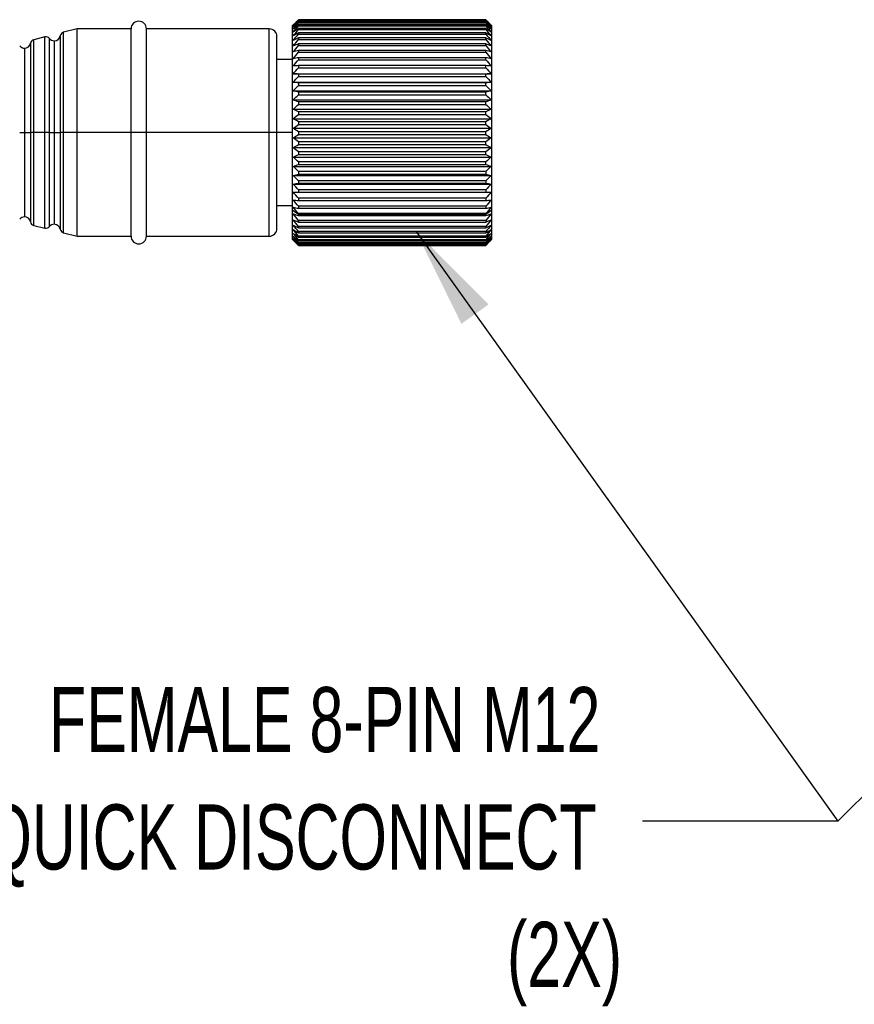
# Model space of a CAD drawing. Header units: millimetres. Extents: x 0 to 279, y 0 to 216.
# Tile 11 of 22: x 168 to 195, y 97 to 129. Entities that reach past the tile are written whole.
import ezdxf

# ---------------------------------------------------------------- set-up
doc = ezdxf.new("R2010")
doc.units = ezdxf.units.MM
doc.layers.add('TEXT', color=140, linetype='Continuous', lineweight=25)
doc.styles.add('SLDTEXTSTYLE0', font='TXT', dxfattribs={"width": 0.7})
doc.dimstyles.new('SLDDIMSTYLE2', dxfattribs={"dimtxt": 0.18, "dimasz": 3.302, "dimexe": 0, "dimexo": 0.0625, "dimgap": 0, "dimtad": 0, "dimtih": 1, "dimtoh": 1, "dimdec": 0, "dimrnd": 1e-09, "dimzin": 0, "dimdsep": 46, "dimtxsty": 'Standard', "dimsah": 1, "dimcen": 0.09, "dimadec": 0, "dimazin": 0, "dimtfac": 3.302, "dimtdec": 0, "dimtofl": 0, "dimtmove": 0, "dimatfit": 3, "dimfxl": 0, "dimfrac": 2, "dimtolj": 1, "dimtzin": 0, "dimarcsym": 0})

# ---------------------------------------------------------------- blocks, each defined once
blk = doc.blocks.new('SW_NOTE_0_7')
at = {"layer": 'TEXT', "color": 0, "attachment_point": 3, "style": 'SLDTEXTSTYLE0'}
for s, insert, char_height in [('FEMALE 8-PIN M12', (-1.375, 4.369), 2.11667), ('QUICK DISCONNECT', (-1.499, 0.547), 2.11667), ('(2X)', (-0.67, -3.275), 2.1167)]:
    blk.add_mtext(s, dxfattribs=dict(at, insert=insert, char_height=char_height))
blk = doc.blocks.new('SW_NOTE_0_9')
at = {"layer": 'TEXT', "color": 0, "attachment_point": 3, "style": 'SLDTEXTSTYLE0'}
for s, insert, char_height in [('FEMALE 8-PIN M12', (-1.377, 4.372), 2.11667), ('QUICK DISCONNECT', (-1.501, 0.55), 2.11667), ('(2X)', (-0.672, -3.272), 2.1167)]:
    blk.add_mtext(s, dxfattribs=dict(at, insert=insert, char_height=char_height))

msp = doc.modelspace()

# ---------------------------------------------------------------- linework, layer by layer
for p, q in [((176.7004, 128.6509), (176.6465, 128.5971)), ((176.6465, 128.5971), (176.6465, 122.5968)), ((176.8465, 128.7957), (182.9465, 128.7957)), ((176.8465, 128.7944), (176.8465, 128.7899)), ((182.9465, 128.7944), (176.8465, 128.7944)), ((176.8465, 128.7899), (182.9465, 128.7899)), ((176.8465, 128.7669), (176.8465, 128.7546)), ((182.9465, 128.7669), (176.8465, 128.7669)), ((176.8465, 128.7546), (182.9465, 128.7546)), ((176.8465, 128.71), (176.8465, 128.69)), ((182.9465, 128.71), (176.8465, 128.71)), ((176.8465, 128.69), (182.9465, 128.69)), ((176.8465, 128.6243), (176.8465, 128.5967)), ((182.9465, 128.6243), (176.8465, 128.6243)), ((176.8465, 128.5967), (182.9465, 128.5967)), ((182.9465, 128.7899), (182.9465, 128.7944)), ((182.9465, 128.7546), (182.9465, 128.7669)), ((182.9465, 128.69), (182.9465, 128.71)), ((182.9465, 128.5967), (182.9465, 128.6243)), ((183.1465, 128.5971), (183.0927, 128.6509)), ((183.1465, 122.5968), (183.1465, 128.5971)), ((168.5898, 128.2329), (168.2332, 128.1438)), ((168.5898, 125.1221), (168.5898, 128.2329)), ((169.0926, 128.2703), (169.0926, 125.1221)), ((169.6465, 128.4971), (169.2033, 128.3863)), ((169.2033, 125.1221), (169.2033, 128.3863)), ((171.3965, 128.4971), (169.6465, 128.4971)), ((169.6465, 125.1221), (169.6465, 128.4971)), ((171.3965, 125.1221), (171.3965, 128.4971)), ((175.8965, 128.4971), (171.8965, 128.4971)), ((171.8965, 125.1221), (171.8965, 128.4971)), ((175.8965, 125.1221), (175.8965, 128.4971)), ((176.8465, 128.5103), (176.8465, 128.4755)), ((182.9465, 128.5103), (176.8465, 128.5103)), ((176.8465, 128.4755), (182.9465, 128.4755)), ((176.8465, 128.3691), (176.8465, 128.3272)), ((182.9465, 128.3691), (176.8465, 128.3691)), ((176.8465, 128.3272), (182.9465, 128.3272)), ((182.9465, 128.4755), (182.9465, 128.5103)), ((182.9465, 128.3272), (182.9465, 128.3691)), ((168.1225, 128.0278), (168.1225, 125.1221)), ((168.2332, 125.1221), (168.2332, 128.1438)), ((168.742, 125.1221), (168.742, 128.1826)), ((168.8965, 128.1096), (168.8965, 125.1221)), ((176.8465, 128.2017), (176.8465, 128.1531)), ((182.9465, 128.2017), (176.8465, 128.2017)), ((176.8465, 128.1531), (182.9465, 128.1531)), ((176.8465, 128.0096), (176.8465, 127.9546)), ((182.9465, 128.0096), (176.8465, 128.0096)), ((176.8465, 127.9546), (182.9465, 127.9546)), ((182.9465, 128.1531), (182.9465, 128.2017)), ((182.9465, 127.9546), (182.9465, 128.0096)), ((167.9264, 127.8671), (167.9264, 125.1221)), ((176.8465, 127.7942), (176.8465, 127.7333)), ((182.9465, 127.7942), (176.8465, 127.7942)), ((176.8465, 127.7333), (182.9465, 127.7333)), ((182.9465, 127.7333), (182.9465, 127.7942)), ((176.6465, 127.4971), (176.1465, 127.4971)), ((176.8465, 127.5572), (176.8465, 127.491)), ((182.9465, 127.5572), (176.8465, 127.5572)), ((176.8465, 127.491), (182.9465, 127.491)), ((176.8465, 127.3007), (176.8465, 127.2296)), ((182.9465, 127.3007), (176.8465, 127.3007)), ((182.9465, 127.491), (182.9465, 127.5572)), ((182.9465, 127.2296), (182.9465, 127.3007)), ((176.6715, 127.0336), (183.1215, 127.0336)), ((176.8465, 127.2296), (182.9465, 127.2296)), ((176.8465, 127.0266), (176.8465, 126.9512)), ((182.9465, 127.0266), (176.8465, 127.0266)), ((176.8465, 126.9512), (182.9465, 126.9512)), ((182.9465, 126.9512), (182.9465, 127.0266)), ((176.6715, 126.7631), (183.1215, 126.7631)), ((176.8465, 126.7372), (176.8465, 126.6582)), ((182.9465, 126.7372), (176.8465, 126.7372)), ((176.8465, 126.6582), (182.9465, 126.6582)), ((182.9465, 126.6582), (182.9465, 126.7372)), ((176.6715, 126.4794), (183.1215, 126.4794)), ((176.8465, 126.4348), (176.8465, 126.3527)), ((182.9465, 126.4348), (176.8465, 126.4348)), ((176.8465, 126.3527), (182.9465, 126.3527)), ((182.9465, 126.3527), (182.9465, 126.4348)), ((176.6715, 126.1848), (183.1215, 126.1848)), ((176.8465, 126.1219), (176.8465, 126.0373)), ((182.9465, 126.1219), (176.8465, 126.1219)), ((176.8465, 126.0373), (182.9465, 126.0373)), ((182.9465, 126.0373), (182.9465, 126.1219)), ((176.6715, 125.8815), (183.1215, 125.8815)), ((176.8465, 125.8008), (176.8465, 125.7146)), ((182.9465, 125.8008), (176.8465, 125.8008)), ((176.8465, 125.7146), (182.9465, 125.7146)), ((182.9465, 125.7146), (182.9465, 125.8008)), ((176.6715, 125.5722), (183.1215, 125.5722)), ((176.8465, 125.4743), (176.8465, 125.3871)), ((182.9465, 125.4743), (176.8465, 125.4743)), ((176.8465, 125.3871), (182.9465, 125.3871)), ((182.9465, 125.3871), (182.9465, 125.4743)), ((167.7719, 125.1221), (167.9264, 125.1221)), ((167.9264, 125.1221), (168.1225, 125.1221)), ((167.9264, 125.1221), (167.9264, 122.3772)), ((168.2332, 125.1221), (168.1225, 125.1221)), ((168.1225, 125.1221), (168.1225, 122.2165)), ((168.5898, 125.1221), (168.2332, 125.1221)), ((168.2332, 122.1005), (168.2332, 125.1221)), ((168.742, 125.1221), (168.5898, 125.1221)), ((168.5898, 122.0113), (168.5898, 125.1221)), ((168.742, 125.1221), (168.8965, 125.1221)), ((168.742, 122.0616), (168.742, 125.1221)), ((168.8965, 125.1221), (169.0926, 125.1221)), ((168.8965, 125.1221), (168.8965, 122.1346)), ((169.2033, 125.1221), (169.0926, 125.1221)), ((169.0926, 125.1221), (169.0926, 121.9739)), ((169.6465, 125.1221), (169.2033, 125.1221)), ((169.2033, 121.8579), (169.2033, 125.1221)), ((169.6465, 121.7471), (169.6465, 125.1221)), ((171.3965, 125.1221), (169.6465, 125.1221)), ((171.3965, 121.7471), (171.3965, 125.1221)), ((171.8965, 125.1221), (171.3965, 125.1221)), ((171.8965, 121.7471), (171.8965, 125.1221)), ((175.8965, 125.1221), (171.8965, 125.1221)), ((176.1465, 125.1221), (175.8965, 125.1221)), ((175.8965, 121.7471), (175.8965, 125.1221)), ((176.6465, 125.1221), (176.1465, 125.1221)), ((176.6715, 125.2593), (183.1215, 125.2593)), ((182.9465, 125.145), (176.8465, 125.145)), ((176.8465, 125.145), (176.8465, 125.0575)), ((176.8465, 125.0575), (182.9465, 125.0575)), ((182.9465, 125.0575), (182.9465, 125.145)), ((176.6715, 124.9452), (183.1215, 124.9452)), ((176.8465, 124.8155), (176.8465, 124.7284)), ((182.9465, 124.8155), (176.8465, 124.8155)), ((176.8465, 124.7284), (182.9465, 124.7284)), ((182.9465, 124.7284), (182.9465, 124.8155)), ((176.6715, 124.6326), (183.1215, 124.6326)), ((176.8465, 124.4885), (176.8465, 124.4024)), ((182.9465, 124.4885), (176.8465, 124.4885)), ((176.8465, 124.4024), (182.9465, 124.4024)), ((182.9465, 124.4024), (182.9465, 124.4885)), ((176.6715, 124.3239), (183.1215, 124.3239)), ((176.8465, 124.1665), (176.8465, 124.0823)), ((182.9465, 124.1665), (176.8465, 124.1665)), ((176.8465, 124.0823), (182.9465, 124.0823)), ((182.9465, 124.0823), (182.9465, 124.1665)), ((176.6715, 124.0217), (183.1215, 124.0217)), ((176.8465, 123.8523), (176.8465, 123.7705)), ((182.9465, 123.8523), (176.8465, 123.8523)), ((176.8465, 123.7705), (182.9465, 123.7705)), ((182.9465, 123.8523), (182.9465, 123.7705)), ((176.6715, 123.7283), (183.1215, 123.7283)), ((176.6715, 123.4461), (183.1215, 123.4461)), ((176.8465, 123.5483), (176.8465, 123.4696)), ((182.9465, 123.5483), (176.8465, 123.5483)), ((176.8465, 123.4696), (182.9465, 123.4696)), ((182.9465, 123.5483), (182.9465, 123.4696)), ((176.6715, 123.1774), (183.1215, 123.1774)), ((176.8465, 123.2569), (176.8465, 123.182)), ((182.9465, 123.2569), (176.8465, 123.2569)), ((176.8465, 123.182), (182.9465, 123.182)), ((182.9465, 123.2569), (182.9465, 123.182)), ((176.8465, 122.9806), (176.8465, 122.91)), ((182.9465, 122.9806), (176.8465, 122.9806)), ((176.8465, 122.91), (182.9465, 122.91)), ((182.9465, 122.9806), (182.9465, 122.91)), ((176.1465, 122.7471), (176.6465, 122.7471)), ((176.8465, 122.4515), (176.6465, 122.5968)), ((176.6465, 122.5968), (176.6465, 121.6471)), ((176.8465, 122.7215), (176.8465, 122.6559)), ((182.9465, 122.7215), (176.8465, 122.7215)), ((176.8465, 122.6559), (182.9465, 122.6559)), ((176.8465, 122.4817), (176.8465, 122.4515)), ((182.9465, 122.4817), (176.8465, 122.4817)), ((182.9465, 122.4515), (176.8465, 122.4515)), ((176.8465, 122.4216), (176.8465, 122.4515)), ((182.9465, 122.7215), (182.9465, 122.6559)), ((183.1465, 122.5968), (182.9465, 122.4515)), ((182.9465, 122.4817), (182.9465, 122.4515)), ((182.9465, 122.4515), (182.9465, 122.4216)), ((183.1465, 121.6471), (183.1465, 122.5968)), ((176.8465, 122.4216), (182.9465, 122.4216)), ((176.8465, 122.2632), (176.8465, 122.209)), ((182.9465, 122.2632), (176.8465, 122.2632)), ((176.8465, 122.209), (182.9465, 122.209)), ((182.9465, 122.2632), (182.9465, 122.209)), ((168.2332, 122.1005), (168.5898, 122.0113)), ((169.2033, 121.8579), (169.6465, 121.7471)), ((176.8465, 122.0677), (176.8465, 122.0199)), ((182.9465, 122.0677), (176.8465, 122.0677)), ((176.8465, 122.0199), (182.9465, 122.0199)), ((176.8465, 121.8968), (176.8465, 121.8558)), ((182.9465, 121.8968), (176.8465, 121.8968)), ((176.8465, 121.8558), (182.9465, 121.8558)), ((182.9465, 122.0677), (182.9465, 122.0199)), ((182.9465, 121.8968), (182.9465, 121.8558)), ((169.6465, 121.7471), (171.3965, 121.7471)), ((171.8965, 121.7471), (175.8965, 121.7471)), ((176.6465, 121.6471), (176.7004, 121.5933)), ((176.7005, 121.5934), (176.8465, 121.4485)), ((176.8465, 121.7519), (176.8465, 121.718)), ((182.9465, 121.7519), (176.8465, 121.7519)), ((176.8465, 121.718), (182.9465, 121.718)), ((176.8465, 121.6341), (176.8465, 121.6075)), ((182.9465, 121.6341), (176.8465, 121.6341)), ((176.8465, 121.6075), (182.9465, 121.6075)), ((176.8465, 121.5444), (176.8465, 121.5254)), ((182.9465, 121.5444), (176.8465, 121.5444)), ((176.8465, 121.5254), (182.9465, 121.5254)), ((182.9465, 121.7519), (182.9465, 121.718)), ((182.9465, 121.6341), (182.9465, 121.6075)), ((182.9465, 121.4485), (183.0926, 121.5934)), ((182.9465, 121.5444), (182.9465, 121.5254)), ((183.0927, 121.5933), (183.1465, 121.6471)), ((176.8465, 121.4835), (176.8465, 121.4723)), ((182.9465, 121.4835), (176.8465, 121.4835)), ((176.8465, 121.4723), (182.9465, 121.4723)), ((176.8465, 121.4519), (176.8465, 121.4485)), ((182.9465, 121.4519), (176.8465, 121.4519)), ((176.8465, 121.4485), (182.9465, 121.4485)), ((182.9465, 121.4723), (182.9465, 121.4835)), ((182.9465, 121.4485), (182.9465, 121.4519))]:
    msp.add_line(p, q)
for centre, radius, start, end in [((171.6465, 128.4971), 0.25, 0, 180), ((168.6261, 128.0874), 0.15, 39.41318, 104.03624), ((168.8965, 128.3096), 0.2, 270, 348.65931), ((169.2397, 128.2408), 0.15, 104.03624, 168.65931), ((175.8965, 128.2471), 0.25, 0, 90), ((167.9264, 128.0671), 0.2, 219.41318, 270), ((167.9264, 128.0671), 0.2, 270, 348.65931), ((168.2696, 127.9983), 0.15, 104.03624, 168.65931), ((168.8965, 128.3096), 0.2, 219.41318, 270), ((167.9264, 122.1772), 0.2, 90, 140.58682), ((167.9264, 122.1772), 0.2, 11.34069, 90), ((168.2696, 122.246), 0.15, 191.34069, 255.96376), ((168.8965, 121.9346), 0.2, 90, 140.58682), ((168.8965, 121.9346), 0.2, 11.34069, 90), ((168.6261, 122.1568), 0.15, 255.96376, 320.58682), ((169.2397, 122.0034), 0.15, 191.34069, 255.96376), ((175.8965, 121.9971), 0.25, 270, 0), ((171.6465, 121.7471), 0.25, 180, 0)]:
    msp.add_arc(centre, radius, start, end)
for points in [[(176.6715, 128.6221), (176.7295, 128.6802), (176.7878, 128.7381), (176.8465, 128.7957)], [(176.8465, 128.7944), (176.7878, 128.7372), (176.7295, 128.6798), (176.6715, 128.6221)], [(176.6715, 128.6062), (176.7295, 128.6677), (176.7878, 128.729), (176.8465, 128.7899)], [(176.8465, 128.7669), (176.7878, 128.7135), (176.7295, 128.66), (176.6715, 128.6062)], [(176.6715, 128.5623), (176.7295, 128.6267), (176.7878, 128.6908), (176.8465, 128.7546)], [(176.8465, 128.71), (176.7878, 128.661), (176.7295, 128.6117), (176.6715, 128.5623)], [(176.6715, 128.4906), (176.7295, 128.5574), (176.7878, 128.6239), (176.8465, 128.69)], [(176.8465, 128.6243), (176.7878, 128.5799), (176.7295, 128.5354), (176.6715, 128.4906)], [(176.6715, 128.3919), (176.7295, 128.4605), (176.7878, 128.5288), (176.8465, 128.5967)], [(182.9465, 128.7957), (183.0053, 128.7381), (183.0636, 128.6802), (183.1215, 128.6221)], [(183.1215, 128.6221), (183.0636, 128.6798), (183.0053, 128.7372), (182.9465, 128.7944)], [(182.9465, 128.7899), (183.0053, 128.729), (183.0636, 128.6677), (183.1215, 128.6062)], [(183.1215, 128.6062), (183.0636, 128.66), (183.0053, 128.7135), (182.9465, 128.7669)], [(182.9465, 128.7546), (183.0053, 128.6908), (183.0636, 128.6267), (183.1215, 128.5623)], [(183.1215, 128.5623), (183.0636, 128.6117), (183.0053, 128.661), (182.9465, 128.71)], [(182.9465, 128.69), (183.0053, 128.6239), (183.0636, 128.5574), (183.1215, 128.4906)], [(183.1215, 128.4906), (183.0636, 128.5354), (183.0053, 128.5799), (182.9465, 128.6243)], [(182.9465, 128.5967), (183.0053, 128.5288), (183.0636, 128.4605), (183.1215, 128.3919)], [(176.8465, 128.5103), (176.7878, 128.471), (176.7295, 128.4316), (176.6715, 128.3919)], [(176.6715, 128.2668), (176.7295, 128.3367), (176.7878, 128.4062), (176.8465, 128.4755)], [(176.8465, 128.3691), (176.7878, 128.3352), (176.7295, 128.3011), (176.6715, 128.2668)], [(176.6715, 128.1164), (176.7295, 128.187), (176.7878, 128.2572), (176.8465, 128.3272)], [(183.1215, 128.3919), (183.0636, 128.4316), (183.0053, 128.471), (182.9465, 128.5103)], [(182.9465, 128.4755), (183.0053, 128.4062), (183.0636, 128.3367), (183.1215, 128.2668)], [(183.1215, 128.2668), (183.0636, 128.3011), (183.0053, 128.3352), (182.9465, 128.3691)], [(182.9465, 128.3272), (183.0053, 128.2572), (183.0636, 128.187), (183.1215, 128.1164)], [(176.8465, 128.2017), (176.7878, 128.1734), (176.7295, 128.145), (176.6715, 128.1164)], [(176.6715, 127.9419), (176.7295, 128.0127), (176.7878, 128.083), (176.8465, 128.1531)], [(176.8465, 128.0096), (176.7878, 127.9871), (176.7295, 127.9646), (176.6715, 127.9419)], [(176.6715, 127.7447), (176.7295, 127.815), (176.7878, 127.885), (176.8465, 127.9546)], [(183.1215, 128.1164), (183.0636, 128.145), (183.0053, 128.1734), (182.9465, 128.2017)], [(182.9465, 128.1531), (183.0053, 128.083), (183.0636, 128.0127), (183.1215, 127.9419)], [(183.1215, 127.9419), (183.0636, 127.9646), (183.0053, 127.9871), (182.9465, 128.0096)], [(182.9465, 127.9546), (183.0053, 127.885), (183.0636, 127.815), (183.1215, 127.7447)], [(176.8465, 127.7942), (176.7878, 127.7778), (176.7295, 127.7613), (176.6715, 127.7447)], [(176.6715, 127.5264), (176.7295, 127.5957), (176.7878, 127.6646), (176.8465, 127.7333)], [(183.1215, 127.7447), (183.0636, 127.7613), (183.0053, 127.7778), (182.9465, 127.7942)], [(182.9465, 127.7333), (183.0053, 127.6646), (183.0636, 127.5957), (183.1215, 127.5264)], [(176.8465, 127.5572), (176.7878, 127.547), (176.7295, 127.5367), (176.6715, 127.5264)], [(176.6715, 127.2888), (176.7295, 127.3565), (176.7878, 127.4239), (176.8465, 127.491)], [(176.8465, 127.3007), (176.7878, 127.2967), (176.7295, 127.2928), (176.6715, 127.2888)], [(183.1215, 127.5264), (183.0636, 127.5367), (183.0053, 127.547), (182.9465, 127.5572)], [(182.9465, 127.491), (183.0053, 127.4239), (183.0636, 127.3565), (183.1215, 127.2888)], [(183.1215, 127.2888), (183.0636, 127.2928), (183.0053, 127.2967), (182.9465, 127.3007)], [(176.6715, 127.0336), (176.7295, 127.0993), (176.7878, 127.1646), (176.8465, 127.2296)], [(176.8465, 127.0266), (176.7878, 127.029), (176.7295, 127.0313), (176.6715, 127.0336)], [(176.6715, 126.7631), (176.7295, 126.8261), (176.7878, 126.8888), (176.8465, 126.9512)], [(182.9465, 127.2296), (183.0053, 127.1646), (183.0636, 127.0993), (183.1215, 127.0336)], [(183.1215, 127.0336), (183.0636, 127.0313), (183.0053, 127.029), (182.9465, 127.0266)], [(182.9465, 126.9512), (183.0053, 126.8888), (183.0636, 126.8261), (183.1215, 126.7631)], [(176.8465, 126.7372), (176.7878, 126.7458), (176.7295, 126.7545), (176.6715, 126.7631)], [(176.6715, 126.4794), (176.7295, 126.5393), (176.7878, 126.5988), (176.8465, 126.6582)], [(183.1215, 126.7631), (183.0636, 126.7545), (183.0053, 126.7458), (182.9465, 126.7372)], [(182.9465, 126.6582), (183.0053, 126.5988), (183.0636, 126.5393), (183.1215, 126.4794)], [(176.8465, 126.4348), (176.7878, 126.4496), (176.7295, 126.4645), (176.6715, 126.4794)], [(176.6715, 126.1848), (176.7295, 126.241), (176.7878, 126.297), (176.8465, 126.3527)], [(183.1215, 126.4794), (183.0636, 126.4645), (183.0053, 126.4496), (182.9465, 126.4348)], [(182.9465, 126.3527), (183.0053, 126.297), (183.0636, 126.241), (183.1215, 126.1848)], [(176.8465, 126.1219), (176.7878, 126.1427), (176.7295, 126.1637), (176.6715, 126.1848)], [(176.6715, 125.8815), (176.7295, 125.9337), (176.7878, 125.9856), (176.8465, 126.0373)], [(183.1215, 126.1848), (183.0636, 126.1637), (183.0053, 126.1427), (182.9465, 126.1219)], [(182.9465, 126.0373), (183.0053, 125.9856), (183.0636, 125.9337), (183.1215, 125.8815)], [(176.8465, 125.8008), (176.7878, 125.8276), (176.7295, 125.8545), (176.6715, 125.8815)], [(176.6715, 125.5722), (176.7295, 125.6199), (176.7878, 125.6674), (176.8465, 125.7146)], [(183.1215, 125.8815), (183.0636, 125.8545), (183.0053, 125.8276), (182.9465, 125.8008)], [(182.9465, 125.7146), (183.0053, 125.6674), (183.0636, 125.6199), (183.1215, 125.5722)], [(176.8465, 125.4743), (176.7878, 125.5068), (176.7295, 125.5394), (176.6715, 125.5722)], [(176.6715, 125.2593), (176.7295, 125.3021), (176.7878, 125.3447), (176.8465, 125.3871)], [(183.1215, 125.5722), (183.0636, 125.5394), (183.0053, 125.5068), (182.9465, 125.4743)], [(182.9465, 125.3871), (183.0053, 125.3447), (183.0636, 125.3021), (183.1215, 125.2593)], [(176.8465, 125.145), (176.7878, 125.1829), (176.7295, 125.221), (176.6715, 125.2593)], [(176.6715, 124.9452), (176.7295, 124.9828), (176.7878, 125.0202), (176.8465, 125.0575)], [(183.1215, 125.2593), (183.0636, 125.221), (183.0053, 125.1829), (182.9465, 125.145)], [(182.9465, 125.0575), (183.0053, 125.0202), (183.0636, 124.9828), (183.1215, 124.9452)], [(176.8465, 124.8155), (176.7878, 124.8586), (176.7295, 124.9018), (176.6715, 124.9452)], [(176.6715, 124.6326), (176.7295, 124.6647), (176.7878, 124.6966), (176.8465, 124.7284)], [(183.1215, 124.9452), (183.0636, 124.9018), (183.0053, 124.8586), (182.9465, 124.8155)], [(182.9465, 124.7284), (183.0053, 124.6966), (183.0636, 124.6647), (183.1215, 124.6326)], [(176.8465, 124.4885), (176.7878, 124.5363), (176.7295, 124.5843), (176.6715, 124.6326)], [(176.6715, 124.3239), (176.7295, 124.3502), (176.7878, 124.3764), (176.8465, 124.4024)], [(183.1215, 124.6326), (183.0636, 124.5843), (183.0053, 124.5363), (182.9465, 124.4885)], [(182.9465, 124.4024), (183.0053, 124.3764), (183.0636, 124.3502), (183.1215, 124.3239)], [(176.8465, 124.1665), (176.7878, 124.2188), (176.7295, 124.2712), (176.6715, 124.3239)], [(176.6715, 124.0217), (176.7295, 124.042), (176.7878, 124.0622), (176.8465, 124.0823)], [(183.1215, 124.3239), (183.0636, 124.2712), (183.0053, 124.2188), (182.9465, 124.1665)], [(182.9465, 124.0823), (183.0053, 124.0622), (183.0636, 124.042), (183.1215, 124.0217)], [(176.8465, 123.8523), (176.7878, 123.9085), (176.7295, 123.9649), (176.6715, 124.0217)], [(176.6715, 123.7283), (176.7295, 123.7424), (176.7878, 123.7565), (176.8465, 123.7705)], [(183.1215, 124.0217), (183.0636, 123.9649), (183.0053, 123.9085), (182.9465, 123.8523)], [(182.9465, 123.7705), (183.0053, 123.7565), (183.0636, 123.7424), (183.1215, 123.7283)], [(176.8465, 123.5483), (176.7878, 123.608), (176.7295, 123.668), (176.6715, 123.7283)], [(176.6715, 123.4461), (176.7295, 123.454), (176.7878, 123.4618), (176.8465, 123.4696)], [(176.8465, 123.2569), (176.7878, 123.3197), (176.7295, 123.3827), (176.6715, 123.4461)], [(183.1215, 123.7283), (183.0636, 123.668), (183.0053, 123.608), (182.9465, 123.5483)], [(182.9465, 123.4696), (183.0053, 123.4618), (183.0636, 123.454), (183.1215, 123.4461)], [(183.1215, 123.4461), (183.0636, 123.3827), (183.0053, 123.3197), (182.9465, 123.2569)], [(176.6715, 123.1774), (176.7295, 123.179), (176.7878, 123.1805), (176.8465, 123.182)], [(176.8465, 122.9806), (176.7878, 123.0459), (176.7295, 123.1115), (176.6715, 123.1774)], [(182.9465, 123.182), (183.0053, 123.1805), (183.0636, 123.179), (183.1215, 123.1774)], [(183.1215, 123.1774), (183.0636, 123.1115), (183.0053, 123.0459), (182.9465, 122.9806)], [(176.6715, 122.9244), (176.7295, 122.9196), (176.7878, 122.9148), (176.8465, 122.91)], [(176.8465, 122.7215), (176.7878, 122.7888), (176.7295, 122.8564), (176.6715, 122.9244)], [(183.1215, 122.9244), (183.0636, 122.8564), (183.0053, 122.7888), (182.9465, 122.7215)], [(182.9465, 122.91), (183.0053, 122.9148), (183.0636, 122.9196), (183.1215, 122.9244)], [(176.6715, 122.6891), (176.7295, 122.678), (176.7878, 122.6669), (176.8465, 122.6559)], [(176.8465, 122.4817), (176.7878, 122.5505), (176.7295, 122.6196), (176.6715, 122.6891)], [(176.8465, 122.2632), (176.7878, 122.3329), (176.7295, 122.403), (176.6715, 122.4733)], [(176.6715, 122.4733), (176.7295, 122.456), (176.7878, 122.4388), (176.8465, 122.4216)], [(183.1215, 122.6891), (183.0636, 122.6196), (183.0053, 122.5505), (182.9465, 122.4817)], [(182.9465, 122.6559), (183.0053, 122.6669), (183.0636, 122.678), (183.1215, 122.6891)], [(183.1215, 122.4733), (183.0636, 122.403), (183.0053, 122.3329), (182.9465, 122.2632)], [(182.9465, 122.4216), (183.0053, 122.4388), (183.0636, 122.456), (183.1215, 122.4733)], [(176.6715, 122.2789), (176.7295, 122.2555), (176.7878, 122.2322), (176.8465, 122.209)], [(176.8465, 122.0677), (176.7878, 122.1378), (176.7295, 122.2082), (176.6715, 122.2789)], [(183.1215, 122.2789), (183.0636, 122.2082), (183.0053, 122.1378), (182.9465, 122.0677)], [(182.9465, 122.209), (183.0053, 122.2322), (183.0636, 122.2555), (183.1215, 122.2789)], [(176.6715, 122.1074), (176.7295, 122.0781), (176.7878, 122.049), (176.8465, 122.0199)], [(176.8465, 121.8968), (176.7878, 121.9667), (176.7295, 122.0369), (176.6715, 122.1074)], [(176.6715, 121.9602), (176.7295, 121.9252), (176.7878, 121.8904), (176.8465, 121.8558)], [(176.8465, 121.7519), (176.7878, 121.821), (176.7295, 121.8904), (176.6715, 121.9602)], [(176.6715, 121.8384), (176.7295, 121.798), (176.7878, 121.7579), (176.8465, 121.718)], [(176.8465, 121.6341), (176.7878, 121.7019), (176.7295, 121.77), (176.6715, 121.8384)], [(183.1215, 122.1074), (183.0636, 122.0369), (183.0053, 121.9667), (182.9465, 121.8968)], [(182.9465, 122.0199), (183.0053, 122.049), (183.0636, 122.0781), (183.1215, 122.1074)], [(183.1215, 121.9602), (183.0636, 121.8904), (183.0053, 121.821), (182.9465, 121.7519)], [(182.9465, 121.8558), (183.0053, 121.8904), (183.0636, 121.9252), (183.1215, 121.9602)], [(183.1215, 121.8384), (183.0636, 121.77), (183.0053, 121.7019), (182.9465, 121.6341)], [(182.9465, 121.718), (183.0053, 121.7579), (183.0636, 121.798), (183.1215, 121.8384)], [(176.6715, 121.743), (176.7295, 121.6976), (176.7878, 121.6525), (176.8465, 121.6075)], [(176.8465, 121.5444), (176.7878, 121.6103), (176.7295, 121.6765), (176.6715, 121.743)], [(176.6715, 121.6749), (176.7295, 121.6248), (176.7878, 121.575), (176.8465, 121.5254)], [(176.8465, 121.4835), (176.7878, 121.547), (176.7295, 121.6108), (176.6715, 121.6749)], [(176.6715, 121.6345), (176.7295, 121.5802), (176.7878, 121.5261), (176.8465, 121.4723)], [(176.8465, 121.4519), (176.7878, 121.5125), (176.7295, 121.5733), (176.6715, 121.6345)], [(183.1215, 121.743), (183.0636, 121.6765), (183.0053, 121.6103), (182.9465, 121.5444)], [(182.9465, 121.6075), (183.0053, 121.6525), (183.0636, 121.6976), (183.1215, 121.743)], [(183.1215, 121.6749), (183.0636, 121.6108), (183.0053, 121.547), (182.9465, 121.4835)], [(182.9465, 121.5254), (183.0053, 121.575), (183.0636, 121.6248), (183.1215, 121.6749)], [(183.1215, 121.6345), (183.0636, 121.5733), (183.0053, 121.5125), (182.9465, 121.4519)], [(182.9465, 121.4723), (183.0053, 121.5261), (183.0636, 121.5802), (183.1215, 121.6345)]]:
    msp.add_open_spline(points, degree=3)
for points in [[(176.1465, 125.1221), (176.1465, 125.9509), (176.1465, 126.7458), (176.1465, 127.9179), (176.1465, 128.2471), (176.1465, 128.2471)], [(176.1465, 121.9971), (176.1465, 121.9971), (176.1465, 122.3264), (176.1465, 123.4984), (176.1465, 124.2933), (176.1465, 125.1221)]]:
    msp.add_open_spline(points, degree=3, knots=[0, 0, 0, 0, 0.5, 0.5, 1, 1, 1, 1])

# ---------------------------------------------------------------- block references
at = {"layer": 'TEXT'}
for name in ['SW_NOTE_0_9', 'SW_NOTE_0_7']:
    msp.add_blockref(name, (188.0509, 102.6993), dxfattribs=at)

# ---------------------------------------------------------------- leaders
for points in [[(215.4252, 123.6957), (194.4009, 102.6993), (188.0509, 102.6993)], [(180.6731, 121.8968), (194.4009, 102.6993), (188.0509, 102.6993)]]:
    msp.add_leader(points, dimstyle='SLDDIMSTYLE2', dxfattribs=at)

doc.saveas('drawing.dxf')
